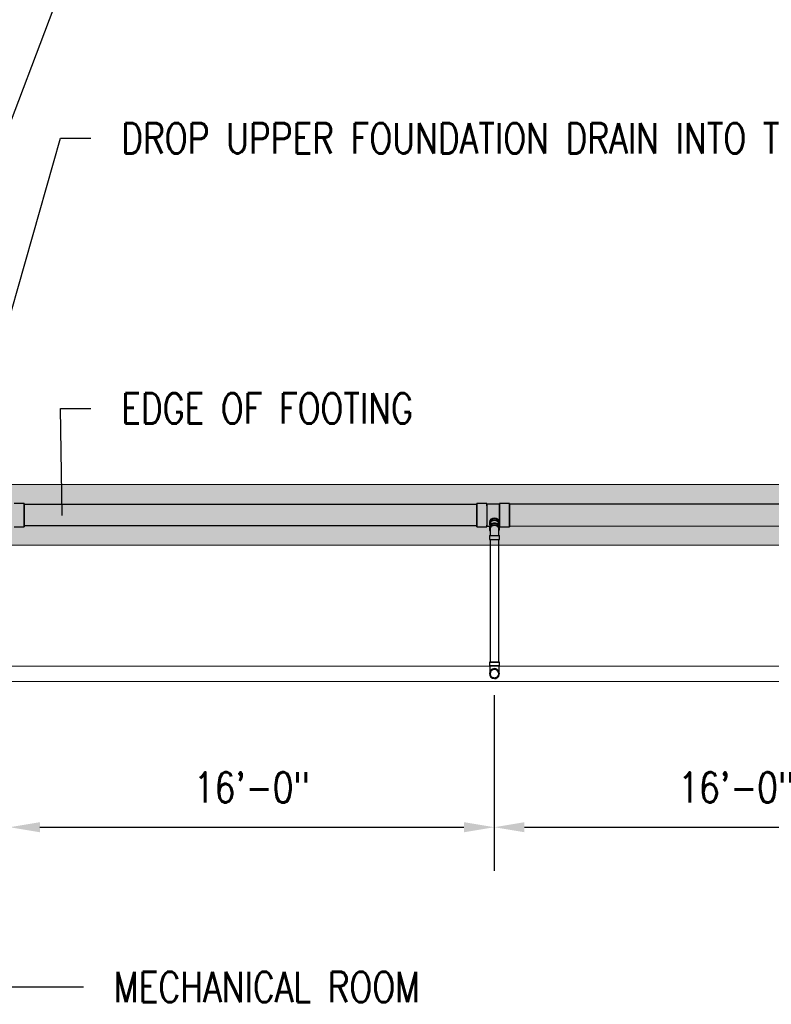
# Model space of a CAD drawing. Header units: inches. Extents: x -20472 to 23246, y -642 to 972.
# Tile 89 of 105: x 378 to 676, y 4 to 394. Entities that reach past the tile are written whole.
import ezdxf
from ezdxf import colors
from ezdxf.entities.mleader import LeaderData, LeaderLine
from ezdxf.math import Vec2, Vec3

# ---------------------------------------------------------------- set-up
doc = ezdxf.new("R2010")
doc.units = ezdxf.units.IN
doc.header["$MEASUREMENT"] = 0
doc.linetypes.add('Dash 1_16_', pattern=[0.125, 0.0625, -0.0625])
for name, color, linetype in [('P-PIPE', 3, 'Continuous'), ('S-ANNO-DIMS', 1, 'Continuous'), ('S-ANNO-TEXT', 2, 'Continuous')]:
    doc.layers.add(name, color=color, linetype=linetype)
for name, color, linetype, lineweight in [('S-FDTN_DRN', 3, 'Continuous', 50), ('S-TRCH-PATT', 8, 'Continuous', 18), ('S-WALL-PATT', 8, 'Continuous', 18)]:
    doc.layers.add(name, color=color, linetype=linetype, lineweight=lineweight)
doc.styles.add('Annotative', font='romans.shx', dxfattribs={"width": 0.8, "height": 0.125})
doc.dimstyles.new('Annotative', dxfattribs={"dimscale": 0, "dimtxt": 0.125, "dimasz": 0.125, "dimexe": 0.179688, "dimexo": 0.0625, "dimgap": 0.09, "dimtad": 1, "dimdec": 3, "dimzin": 3, "dimdsep": 46, "dimlunit": 4, "dimtxsty": 'Annotative', "dimcen": 0.09, "dimclrt": 2, "dimazin": 2, "dimtfac": 1, "dimtdec": 3, "dimtmove": 1, "dimatfit": 3, "dimfxl": 1, "dimtfill": 1, "dimfrac": 2, "dimtolj": 1, "dimtzin": 0, "dimarcsym": 0})

# ---------------------------------------------------------------- blocks, each defined once
blk = doc.blocks.new('*D56')
at = {"layer": 'Defpoints', "color": 0, "transparency": 16777216}
for p in [(758, 132), (566, 116.39), (758, 74.21)]:
    blk.add_point(p, dxfattribs=at)
at = {"layer": 'S-ANNO-DIMS', "color": 0, "lineweight": -2, "transparency": 16777216}
for p, q in [((758, 126), (758, 56.96)), ((566, 110.39), (566, 56.96)), ((578, 74.21), (746, 74.21))]:
    blk.add_line(p, q, dxfattribs=at)
at = {"layer": 'S-ANNO-DIMS', "color": 0, "transparency": 16777216}
for points in [[(578, 76.21), (578, 72.21), (566, 74.21)], [(746, 76.21), (746, 72.21), (758, 74.21)]]:
    blk.add_solid(points, dxfattribs=at)
at = {"layer": 'S-ANNO-DIMS', "color": 2, "lineweight": -3, "transparency": 16777216, "insert": (662, 89.99), "char_height": 12, "attachment_point": 5, "style": 'Annotative', "bg_fill": 3, "box_fill_scale": 1.25, "bg_fill_color": 256, "bg_fill_true_color": 13158600, "bg_fill_transparency": 0}
blk.add_mtext('\\A1;16\'-0"', dxfattribs=at)
blk = doc.blocks.new('*D58')
at = {"layer": 'Defpoints', "color": 0, "transparency": 16777216}
for p in [(566, 132.59), (374, 116.67), (566, 74.21)]:
    blk.add_point(p, dxfattribs=at)
at = {"layer": 'S-ANNO-DIMS', "color": 0, "lineweight": -2, "transparency": 16777216}
for p, q in [((566, 126.59), (566, 56.96)), ((374, 110.67), (374, 56.96)), ((386, 74.21), (554, 74.21))]:
    blk.add_line(p, q, dxfattribs=at)
at = {"layer": 'S-ANNO-DIMS', "color": 0, "transparency": 16777216}
for points in [[(386, 76.21), (386, 72.21), (374, 74.21)], [(554, 76.21), (554, 72.21), (566, 74.21)]]:
    blk.add_solid(points, dxfattribs=at)
at = {"layer": 'S-ANNO-DIMS', "color": 2, "lineweight": -3, "transparency": 16777216, "insert": (470, 89.99), "char_height": 12, "attachment_point": 5, "style": 'Annotative', "bg_fill": 3, "box_fill_scale": 1.25, "bg_fill_color": 256, "bg_fill_true_color": 13158600, "bg_fill_transparency": 0}
blk.add_mtext('\\A1;16\'-0"', dxfattribs=at)
blk = doc.blocks.new('Bend - PVC - Sch 40 - DWV_USACE - Standard-V11-00_SP_Foundation Drainage Plan-TO FDN_DOC-flat-5')
at = {"layer": 'P-PIPE'}
for p, q in [((999.17, -259.43), (999.17, -260.93)), ((1001.15, -259.43), (999.17, -259.43)), ((999.17, -259.43), (1001.15, -259.43)), ((1001.15, -260.93), (999.17, -260.93)), ((999.17, -260.93), (1001.15, -260.93)), ((1001.15, -259.43), (1003.13, -259.43)), ((1003.13, -259.43), (1001.15, -259.43)), ((1001.15, -260.93), (1003.13, -260.93)), ((1003.13, -260.93), (1001.15, -260.93)), ((1001.15, -260.93), (1001.15, -260.93)), ((1001.15, -260.93), (1001.15, -260.93)), ((1002.9, -260.93), (1002.9, -261.06)), ((1003.13, -260.93), (1003.13, -259.43)), ((1001.16, -262.02), (1001.15, -262.02)), ((1001.15, -265.98), (1001.16, -265.98))]:
    blk.add_line(p, q, dxfattribs=at)
at = {"layer": 'P-PIPE', "flags": 128}
for points in [[(999.4, -261.08), (999.4, -260.97), (999.4, -260.93)], [(999.4, -264), (999.4, -263.99), (999.4, -263.99), (999.4, -263.98), (999.4, -263.96), (999.4, -263.94), (999.4, -263.91), (999.4, -263.88), (999.4, -263.84), (999.4, -263.8), (999.4, -263.76), (999.4, -263.71), (999.4, -263.65), (999.4, -263.59), (999.4, -263.53), (999.4, -263.46), (999.4, -263.39), (999.4, -263.32), (999.4, -263.24), (999.4, -263.15), (999.4, -263.07), (999.4, -262.98), (999.4, -262.89), (999.4, -262.79), (999.4, -262.69), (999.4, -262.59), (999.4, -262.48), (999.4, -262.38), (999.4, -262.27), (999.4, -262.16), (999.4, -262.04), (999.4, -261.93), (999.4, -261.81), (999.4, -261.69), (999.4, -261.58), (999.4, -261.45), (999.4, -261.33), (999.4, -261.21), (999.4, -261.09)], [(1002.9, -261.08), (1002.9, -261.18), (1002.9, -261.3), (1002.9, -261.42), (1002.9, -261.54), (1002.9, -261.66), (1002.9, -261.78), (1002.9, -261.9), (1002.9, -262.01), (1002.9, -262.13), (1002.9, -262.24), (1002.9, -262.35), (1002.9, -262.46), (1002.9, -262.56), (1002.9, -262.66), (1002.9, -262.76), (1002.9, -262.86), (1002.9, -262.95), (1002.9, -263.04), (1002.9, -263.13), (1002.9, -263.22), (1002.9, -263.3), (1002.9, -263.37), (1002.9, -263.44), (1002.9, -263.51), (1002.9, -263.58), (1002.9, -263.64), (1002.9, -263.69), (1002.9, -263.74), (1002.9, -263.79), (1002.9, -263.83), (1002.9, -263.87), (1002.9, -263.9), (1002.9, -263.93), (1002.9, -263.95), (1002.9, -263.97), (1002.9, -263.98), (1002.9, -263.99), (1002.9, -264), (1002.9, -264)], [(999.4, -264), (999.4, -263.93), (999.41, -263.86), (999.42, -263.79), (999.43, -263.72), (999.44, -263.65), (999.45, -263.58), (999.47, -263.51), (999.49, -263.45), (999.52, -263.38), (999.54, -263.32), (999.57, -263.25), (999.6, -263.19), (999.63, -263.13), (999.67, -263.07), (999.71, -263.01), (999.75, -262.95), (999.79, -262.9), (999.84, -262.84), (999.88, -262.79), (999.93, -262.74), (999.99, -262.69), (1000.04, -262.65), (1000.09, -262.61), (1000.15, -262.56), (1000.21, -262.52), (1000.27, -262.49), (1000.33, -262.45), (1000.39, -262.42), (1000.45, -262.39), (1000.52, -262.37), (1000.58, -262.34), (1000.65, -262.32), (1000.72, -262.3), (1000.79, -262.29), (1000.86, -262.27), (1000.92, -262.26), (1000.99, -262.25), (1001.06, -262.25), (1001.13, -262.25), (1001.15, -262.25)], [(1001.15, -265.75), (1001.08, -265.75), (1001.01, -265.74), (1000.94, -265.73), (1000.87, -265.72), (1000.81, -265.71), (1000.74, -265.7), (1000.67, -265.68), (1000.6, -265.66), (1000.54, -265.64), (1000.47, -265.61), (1000.41, -265.58), (1000.34, -265.55), (1000.28, -265.52), (1000.22, -265.48), (1000.16, -265.44), (1000.11, -265.4), (1000.05, -265.36), (1000, -265.31), (999.95, -265.27), (999.9, -265.22), (999.85, -265.17), (999.8, -265.11), (999.76, -265.06), (999.72, -265), (999.68, -264.94), (999.64, -264.88), (999.61, -264.82), (999.58, -264.76), (999.55, -264.7), (999.52, -264.63), (999.5, -264.57), (999.48, -264.5), (999.46, -264.43), (999.44, -264.36), (999.43, -264.29), (999.42, -264.23), (999.41, -264.16), (999.41, -264.09), (999.4, -264.02), (999.4, -264)], [(1001.15, -262.25), (1001.22, -262.25), (1001.29, -262.25), (1001.36, -262.26), (1001.43, -262.27), (1001.5, -262.28), (1001.57, -262.3), (1001.64, -262.32), (1001.7, -262.34), (1001.77, -262.36), (1001.83, -262.39), (1001.9, -262.41), (1001.96, -262.45), (1002.02, -262.48), (1002.08, -262.51), (1002.14, -262.55), (1002.2, -262.59), (1002.25, -262.64), (1002.31, -262.68), (1002.36, -262.73), (1002.41, -262.78), (1002.46, -262.83), (1002.5, -262.88), (1002.55, -262.94), (1002.59, -262.99), (1002.63, -263.05), (1002.66, -263.11), (1002.7, -263.17), (1002.73, -263.23), (1002.76, -263.3), (1002.78, -263.36), (1002.81, -263.43), (1002.83, -263.5), (1002.85, -263.56), (1002.86, -263.63), (1002.88, -263.7), (1002.89, -263.77), (1002.9, -263.84), (1002.9, -263.91), (1002.9, -263.98), (1002.9, -264)], [(1002.9, -264), (1002.9, -264.07), (1002.9, -264.14), (1002.89, -264.21), (1002.88, -264.28), (1002.87, -264.35), (1002.85, -264.41), (1002.83, -264.48), (1002.81, -264.55), (1002.79, -264.61), (1002.76, -264.68), (1002.74, -264.74), (1002.71, -264.81), (1002.67, -264.87), (1002.64, -264.93), (1002.6, -264.99), (1002.56, -265.04), (1002.51, -265.1), (1002.47, -265.15), (1002.42, -265.2), (1002.37, -265.25), (1002.32, -265.3), (1002.27, -265.35), (1002.21, -265.39), (1002.16, -265.43), (1002.1, -265.47), (1002.04, -265.51), (1001.98, -265.54), (1001.92, -265.57), (1001.85, -265.6), (1001.79, -265.63), (1001.72, -265.65), (1001.65, -265.67), (1001.59, -265.69), (1001.52, -265.71), (1001.45, -265.72), (1001.38, -265.73), (1001.31, -265.74), (1001.24, -265.75), (1001.17, -265.75), (1001.15, -265.75)]]:
    blk.add_lwpolyline(points, dxfattribs=at)
at = {"layer": 'P-PIPE'}
for centre, major_axis, start_param, end_param in [((1001.15, -264), (0, -1.98), 3.141593, 6.283185), ((1001.16, -264), (0, -1.98), 3.141593, 6.283185), ((1001.15, -264), (0, -1.75), 3.141593, 6.283185), ((1001.15, -264), (0, -1.98), 0, 3.141593), ((1001.15, -264), (0, -1.75), 0, 3.141593), ((1001.16, -264), (0, -1.98), 0, 3.141593)]:
    blk.add_ellipse(centre, major_axis=major_axis, ratio=0.999999, start_param=start_param, end_param=end_param, dxfattribs=at)
blk = doc.blocks.new('Bend - PVC - Sch 40 - DWV_USACE - Standard-1110594-00_SP_Foundation Drainage Plan-TO FDN_DOC-flat-2')
at = {"layer": 'P-PIPE'}
for p, q in [((1383.06, -205.92), (1383.06, -206.67)), ((1387.02, -206.67), (1387.02, -205.92)), ((1383.06, -209.21), (1383.06, -210.71)), ((1383.06, -209.21), (1387.02, -209.21)), ((1385.04, -209.21), (1385.04, -209.21)), ((1385.04, -209.21), (1385.04, -209.21)), ((1385.04, -209.21), (1385.04, -209.21)), ((1385.04, -209.21), (1385.04, -209.21)), ((1387.02, -210.71), (1387.02, -209.21)), ((1383.06, -210.71), (1387.02, -210.71)), ((1385.04, -210.71), (1385.04, -210.71)), ((1385.04, -210.71), (1385.04, -210.71))]:
    blk.add_line(p, q, dxfattribs=at)
at = {"layer": 'P-PIPE', "flags": 128}
for points in [[(1383.29, -206.67), (1383.29, -206.73), (1383.29, -206.8), (1383.29, -206.87), (1383.29, -206.94), (1383.29, -207.02), (1383.29, -207.09), (1383.29, -207.18), (1383.29, -207.26), (1383.29, -207.35), (1383.29, -207.44), (1383.29, -207.54), (1383.29, -207.64), (1383.29, -207.74), (1383.29, -207.84), (1383.29, -207.94), (1383.29, -208.05), (1383.29, -208.16), (1383.29, -208.27), (1383.29, -208.38), (1383.29, -208.49), (1383.29, -208.6), (1383.29, -208.72), (1383.29, -208.84), (1383.29, -208.95), (1383.29, -209.07), (1383.29, -209.19), (1383.29, -209.21)], [(1386.79, -209.21), (1386.79, -209.09), (1386.79, -208.97), (1386.79, -208.86), (1386.79, -208.74), (1386.79, -208.63), (1386.79, -208.51), (1386.79, -208.4), (1386.79, -208.29), (1386.79, -208.18), (1386.79, -208.07), (1386.79, -207.96), (1386.79, -207.86), (1386.79, -207.75), (1386.79, -207.65), (1386.79, -207.56), (1386.79, -207.46), (1386.79, -207.37), (1386.79, -207.28), (1386.79, -207.19), (1386.79, -207.11), (1386.79, -207.03), (1386.79, -206.95), (1386.79, -206.88), (1386.79, -206.81), (1386.79, -206.75), (1386.79, -206.68), (1386.79, -206.67)]]:
    blk.add_lwpolyline(points, dxfattribs=at)
at = {"layer": 'P-PIPE'}
for centre, major_axis, start_param, end_param in [((1385.04, -206.67), (1.98, 0), 1.570796, 3.627428), ((1385.04, -205.92), (1.98, 0), 1.570796, 3.141593), ((1385.04, -206.67), (1.75, 0), 1.570796, 3.141593), ((1385.04, -205.92), (1.98, 0), 6.062597, 7.853982), ((1385.04, -206.67), (1.98, 0), 5.813092, 7.853982), ((1385.04, -206.67), (1.75, 0), 6.283185, 7.853982)]:
    blk.add_ellipse(centre, major_axis=major_axis, ratio=0.866025, start_param=start_param, end_param=end_param, dxfattribs=at)

msp = doc.modelspace()

# ---------------------------------------------------------------- hatches: boundary and pattern name
at = {"layer": 'S-WALL-PATT', "linetype": 'Dash 1_16_'}
h = msp.add_hatch(dxfattribs=at)
h.set_pattern_fill('AR-SAND', color=256, scale=4)
h.paths.add_polyline_path([(361.0357, -186), (948, -186), (948, -264), (1182, -264), (1182, 264), (948, 264), (948, 186), (364.9656, 186), (364.9656, 162), (257.675, 162), (257.675, 198), (312, 198), (312, 387.6879), (66, 387.6879), (66, 654), (90, 654), (90, 412), (338.1821, 412), (333.8179, 210), (924, 210), (924, 288), (1206, 288), (1206, -288), (924, -288), (924, -210), (337.0357, -210), (337.0357, -186), (114, -186), (114, -217.5249), (90, -217.5249), (90, -642), (66, -642), (66, -192), (90, -192), (90, -162), (361.0357, -162)])

# ---------------------------------------------------------------- linework, layer by layer
at = {"layer": 'P-PIPE'}
for p, q in [((379.7238, 202.4728), (375.7456, 202.4728)), ((379.7402, 202.1966), (559.1145, 202.1966)), ((563.1344, 202.5225), (559.1561, 202.5243)), ((568.129, 202.2256), (563.1342, 202.2278)), ((572.1074, 202.5186), (568.1292, 202.5203)), ((751.1716, 202.134), (572.0673, 202.1966)), ((375.8155, 193.2039), (379.7238, 193.2039)), ((559.1145, 193.5716), (379.7426, 193.5716)), ((559.152, 193.2554), (563.1303, 193.2536)), ((563.1469, 193.5444), (564.2147, 193.5444)), ((564.1397, 195.0233), (564.1264, 194.309)), ((564.3551, 194.2733), (564.3551, 193.8376)), ((567.8551, 193.8376), (567.8551, 194.2613)), ((568.084, 194.2478), (568.0975, 195.0233)), ((568.1251, 193.2514), (572.1033, 193.2497)), ((572.0643, 193.5716), (751.1725, 193.509)), ((564.3551, 188.2553), (564.3551, 139.643)), ((567.8551, 139.643), (567.8551, 188.2553)), ((564.3491, 139.643), (566.0991, 139.643)), ((566.0991, 139.643), (564.3491, 139.643)), ((566.0991, 139.643), (567.8491, 139.643)), ((567.8491, 139.643), (566.0991, 139.643))]:
    msp.add_line(p, q, dxfattribs=at)
for centre, major_axis, ratio, start_param, end_param in [((379.7238, 197.8384), (0, 4.6345), 0.0104161, 4.71238898, 7.85398163), ((379.7238, 197.8384), (0, 4.3125), 0.0104161, 0, 1.57079633), ((379.7238, 197.8384), (0, -4.3125), 0.0104161, 1.57079633, 3.14159265), ((559.1145, 197.8841), (0, -4.3125), 0.0104161, 3.14159265, 4.71238898), ((559.1541, 197.8898), (0.002, 4.6345), 0.01023355, 0.00002839, 2.35622288), ((559.1145, 197.8841), (0, -4.3125), 0.0104161, 1.57079633, 3.14159265), ((559.1541, 197.8898), (0.002, 4.6345), 0.01023355, 3.14162104, 5.49781553), ((559.1541, 197.8898), (0.002, 4.6345), 0.01023355, 5.49781553, 6.28318531), ((563.1323, 197.8881), (0.002, 4.6345), 0.01023355, 0.00002839, 2.35622288), ((563.1323, 197.8881), (0.0019, 4.3397), 0.01023355, 0.00002839, 2.35622288), ((563.1323, 197.8881), (0.002, 4.6345), 0.01023355, 3.14162104, 5.49781553), ((563.1323, 197.8881), (0.0019, 4.3397), 0.01023355, 3.14162104, 5.49781553), ((563.1323, 197.8881), (0.0019, 4.3397), 0.01023355, 5.49781553, 6.28318531), ((563.1323, 197.8881), (0.002, 4.6345), 0.01023355, 5.49781553, 6.28318531), ((568.1271, 197.8859), (0.002, 4.6345), 0.01023355, 0.00002839, 2.35622288), ((568.1271, 197.8859), (0.0019, 4.3397), 0.01023355, 0.00002839, 2.35622288), ((568.1271, 197.8859), (0.002, 4.6345), 0.01023355, 3.14162104, 5.49781553), ((568.1271, 197.8859), (0.0019, 4.3397), 0.01023355, 3.14162104, 5.49781553), ((568.1271, 197.8859), (0.0019, 4.3397), 0.01023355, 5.49781553, 6.28318531), ((568.1271, 197.8859), (0.002, 4.6345), 0.01023355, 5.49781553, 6.28318531), ((572.0658, 197.8841), (0.0015, 4.3125), 0.01027124, 0, 1.57079633), ((572.1054, 197.8841), (0.002, 4.6345), 0.01023355, 0.00002839, 2.35622288), ((572.0658, 197.8841), (0.0015, 4.3125), 0.01027124, 4.71238898, 6.28318531), ((572.1054, 197.8841), (0.002, 4.6345), 0.01023355, 3.14162104, 5.49781553), ((572.1054, 197.8841), (0.002, 4.6345), 0.01023355, 5.49781553, 6.28318531), ((379.7238, 197.8384), (0, 4.6345), 0.0104161, 1.57079633, 4.71238898), ((379.7238, 197.8384), (0, 4.3125), 0.0104161, 1.57079633, 3.14159265), ((379.7238, 197.8384), (0, -4.3125), 0.0104161, 0, 1.57079633), ((559.1145, 197.8841), (0, -4.3125), 0.0104161, 4.71238898, 6.28318531), ((559.1145, 197.8841), (0, -4.3125), 0.0104161, 0, 1.57079633), ((566.1051, 194.2733), (1.9787, -0.0357), 0.86597842, -0.35059436, 3.52864029), ((566.1186, 195.0233), (1.9787, -0.0357), 0.86597842, 0.02083032, 3.16242297), ((566.1051, 194.2733), (1.75, 0), 0.8660254, 1.57079633, 3.14159265), ((566.1186, 195.0233), (1.7497, -0.0316), 0.86597842, 0.03418348, 3.10740917), ((566.1051, 194.2733), (1.75, 0), 0.8660254, 0, 1.57079633), ((572.0658, 197.8841), (0.0015, 4.3125), 0.01027124, 1.57079633, 3.14159265), ((572.0658, 197.8841), (0.0015, 4.3125), 0.01027124, 3.14159265, 4.71238898), ((559.1541, 197.8898), (0.002, 4.6345), 0.01023355, 2.35622288, 3.14159265), ((563.1323, 197.8881), (0.002, 4.6345), 0.01023355, 2.35622288, 3.14159265), ((563.1323, 197.8881), (0.0019, 4.3397), 0.01023355, 2.35622288, 3.14159265), ((566.1051, 193.0373), (1.75, 0), 0.8660254, 1.57079633, 3.10729429), ((566.1051, 193.0373), (1.75, 0), 0.8660254, 0, 1.57079633), ((568.1271, 197.8859), (0.002, 4.6345), 0.01023355, 2.35622288, 3.14159265), ((568.1271, 197.8859), (0.0019, 4.3397), 0.01023355, 2.35622288, 3.14159265), ((572.1054, 197.8841), (0.002, 4.6345), 0.01023355, 2.35622288, 3.14159265)]:
    msp.add_ellipse(centre, major_axis=major_axis, ratio=ratio, start_param=start_param, end_param=end_param, dxfattribs=at)
at = {"layer": 'S-TRCH-PATT', "linetype": 'Continuous', "lineweight": 0}
for points in [[(66, 192), (66, 198), (312, 198), (312, 388), (66, 388), (66, 654), (90, 654), (90, 412), (336, 412), (336, 210), (924, 210), (924, 288), (1206, 288), (1206, -288)], [(1182, -264), (1182, 264), (948, 264), (948, 186), (364.9656, 186), (364.9656, 162), (90, 162), (90, 192)]]:
    msp.add_lwpolyline(points, dxfattribs=at)

# ---------------------------------------------------------------- block references
msp.add_blockref('Bend - PVC - Sch 40 - DWV_USACE - Standard-1110594-00_SP_Foundation Drainage Plan-TO FDN_DOC-flat-2', (-818.9388, 398.9615))

# ---------------------------------------------------------------- leaders
at = {"layer": 'S-ANNO-TEXT', "linetype": 'Continuous', "lineweight": -3}
ml = msp.add_multileader_mtext('Standard', dxfattribs=at)
ml.set_content('3" FLOOR DRAIN WITH TRAP GUARD (SEE NOTE 7 ON S103A)', color=256, style='Annotative')
ml.set_leader_properties(color=1)
ml.build(insert=Vec2(0, 0))
ml.multileader.update_dxf_attribs({"text_right_attachment_type": 3, "dogleg_length": 0.125, "arrow_head_size": 12, "scale": 96})
ctx = ml.context
ctx.base_point, ctx.scale, ctx.char_height, ctx.arrow_head_size, ctx.landing_gap_size, ctx.plane_origin = Vec3(406.1989, 489.7197), 96, 12, 12, 12, Vec3(716.585, 642.9987)
ctx.right_attachment = 3
notes = []
notes.append((ctx, [(0, (1, 1, 0), (394.1989, 489.7197), (1, 0), 12, [(0, [(184.396, 295.9087)], 0, [])])]))
ctx.mtext.insert, ctx.mtext.width, ctx.mtext.defined_height, ctx.mtext.flow_direction = Vec3(418.1989, 497.7197), 207.940597, 842.964, 5
ml = msp.add_multileader_mtext('Standard', dxfattribs=at)
ml.set_content('STEP FOUNDATION DRAIN ON TOP OF FOOTING', color=256, style='Annotative')
ml.set_leader_properties(color=1)
ml.build(insert=Vec2(0, 0))
ml.multileader.update_dxf_attribs({"text_right_attachment_type": 3, "dogleg_length": 0.125, "arrow_head_size": 12, "scale": 96})
ctx = ml.context
ctx.base_point, ctx.scale, ctx.char_height, ctx.arrow_head_size, ctx.landing_gap_size, ctx.plane_origin = Vec3(406.1989, 406.1574), 96, 12, 12, 12, Vec3(716.585, 556.3084)
ctx.right_attachment = 3
notes.append((ctx, [(0, (1, 1, 0), (394.1989, 406.1574), (1, 0), 12, [(0, [(329.9748, 236.3961)], 0, [])])]))
ctx.mtext.insert, ctx.mtext.width, ctx.mtext.defined_height, ctx.mtext.flow_direction = Vec3(418.1989, 412.1574), 180.765456, 847.4061, 5
ml = msp.add_multileader_mtext('Standard', dxfattribs=at)
ml.set_content('DROP UPPER FOUNDATION DRAIN INTO TOP OF LOWER DRAIN PIPE', color=256, style='Annotative')
ml.set_leader_properties(color=1)
ml.build(insert=Vec2(0, 0))
ml.multileader.update_dxf_attribs({"text_right_attachment_type": 3, "dogleg_length": 0.125, "arrow_head_size": 12, "scale": 96})
ctx = ml.context
ctx.base_point, ctx.scale, ctx.char_height, ctx.arrow_head_size, ctx.landing_gap_size, ctx.plane_origin = Vec3(406.1989, 347.2372), 96, 12, 12, 12, Vec3(716.585, 499.4313)
ctx.right_attachment = 3
notes.append((ctx, [(0, (1, 1, 0), (394.1989, 347.2372), (1, 0), 12, [(0, [(352.7581, 201.9395)], 0, [])])]))
ctx.mtext.insert, ctx.mtext.width, ctx.mtext.defined_height, ctx.mtext.flow_direction = Vec3(418.1989, 353.2372), 190.626225, 847.4061, 5
ml = msp.add_multileader_mtext('Standard', dxfattribs=at)
ml.set_content('EDGE OF FOOTING', color=256, style='Annotative')
ml.set_leader_properties(color=1)
ml.build(insert=Vec2(0, 0))
ml.multileader.update_dxf_attribs({"text_right_attachment_type": 3, "dogleg_length": 0.125, "arrow_head_size": 12, "scale": 96})
ctx = ml.context
ctx.base_point, ctx.scale, ctx.char_height, ctx.arrow_head_size, ctx.landing_gap_size, ctx.plane_origin = Vec3(406.1989, 240.1679), 96, 12, 12, 12, Vec3(716.585, 418.0665)
ctx.right_attachment = 3
notes.append((ctx, [(0, (1, 1, 0), (394.1989, 240.1679), (1, 0), 12, [(0, [(394.899, 185.6782)], 0, [])])]))
ctx.mtext.insert, ctx.mtext.width, ctx.mtext.defined_height, ctx.mtext.flow_direction = Vec3(418.1989, 246.1679), 180.765456, 847.4061, 5
for ctx, leaders in notes:
    for number, flags, end, landing, length, lines in leaders:
        leader = LeaderData()
        leader.index, (leader.has_last_leader_line, leader.has_dogleg_vector, leader.attachment_direction) = number, flags
        leader.last_leader_point, leader.dogleg_vector, leader.dogleg_length = Vec3(end), Vec3(landing), length
        for number, points, colour, breaks in lines:
            line = LeaderLine()
            line.index, line.vertices, line.color, line.breaks = number, Vec3.list(points), colors.encode_raw_color(colour), breaks
            leader.lines.append(line)
        ctx.leaders.append(leader)

# ---------------------------------------------------------------- next in the draw order: dimensions: what is measured, and where the dimension line sits
at = {"layer": 'S-ANNO-DIMS', "lineweight": -3}
dim = msp.add_linear_dim(base=(758, 74.2105), p1=(566, 116.3858), p2=(758, 132), dimstyle='Annotative', override={"dimpost": '\\X'}, dxfattribs=at)
dim.commit()
dim.dimension.update_dxf_attribs({"geometry": '*D56', "text_midpoint": (662, 89.9934)})

# ---------------------------------------------------------------- next in the draw order: dimensions: what is measured, and where the dimension line sits
dim = msp.add_linear_dim(base=(566, 74.2105), p1=(374, 116.6689), p2=(566, 132.5908), dimstyle='Annotative', override={"dimpost": '\\X'}, dxfattribs=at)
dim.commit()
dim.dimension.update_dxf_attribs({"geometry": '*D58', "text_midpoint": (470, 89.9934)})

# ---------------------------------------------------------------- next in the draw order: linework, layer by layer
at = {"layer": 'P-PIPE'}
for start, end in [(90, 270), (270, 90)]:
    msp.add_arc((566.1051, 135), 1.75, start, end, dxfattribs=at)
at = {"layer": 'S-FDTN_DRN', "linetype": 'Continuous', "lineweight": 0}
msp.add_lwpolyline([(102, 132), (1056, 132), (1056, 138), (102, 138)], close=True, dxfattribs=at)

# ---------------------------------------------------------------- next in the draw order: block references
msp.add_blockref('Bend - PVC - Sch 40 - DWV_USACE - Standard-V11-00_SP_Foundation Drainage Plan-TO FDN_DOC-flat-5', (-435.05, 399.0774))

# ---------------------------------------------------------------- next in the draw order: leaders
at = {"layer": 'S-ANNO-TEXT', "linetype": 'Continuous', "lineweight": -3}
ml = msp.add_multileader_mtext('Standard', dxfattribs=at)
ml.set_content('MECHANICAL ROOM\\PVENTILATION PIPES. REF:\\PS706A', color=256, style='Annotative')
ml.set_leader_properties(color=1)
ml.build(insert=Vec2(0, 0))
ml.multileader.update_dxf_attribs({"text_right_attachment_type": 3, "dogleg_length": 0.125, "arrow_head_size": 12, "scale": 96})
ctx = ml.context
ctx.base_point, ctx.scale, ctx.char_height, ctx.arrow_head_size, ctx.landing_gap_size, ctx.plane_origin = Vec3(403.2609, 10.9108), 96, 12, 12, 12, Vec3(536.461, 235.5134)
ctx.right_attachment = 3
notes = []
notes.append((ctx, [(0, (1, 1, 0), (270.603, 10.9108), (1, 0), 132.658, [(1, [(244.091, 148.185), (167.0292, 148.1221)], 0, [])])]))
ctx.mtext.insert, ctx.mtext.width, ctx.mtext.defined_height, ctx.mtext.flow_direction = Vec3(415.2609, 16.9108), 180.765456, 847.4061, 5
for ctx, leaders in notes:
    for number, flags, end, landing, length, lines in leaders:
        leader = LeaderData()
        leader.index, (leader.has_last_leader_line, leader.has_dogleg_vector, leader.attachment_direction) = number, flags
        leader.last_leader_point, leader.dogleg_vector, leader.dogleg_length = Vec3(end), Vec3(landing), length
        for number, points, colour, breaks in lines:
            line = LeaderLine()
            line.index, line.vertices, line.color, line.breaks = number, Vec3.list(points), colors.encode_raw_color(colour), breaks
            leader.lines.append(line)
        ctx.leaders.append(leader)

doc.saveas('drawing.dxf')
